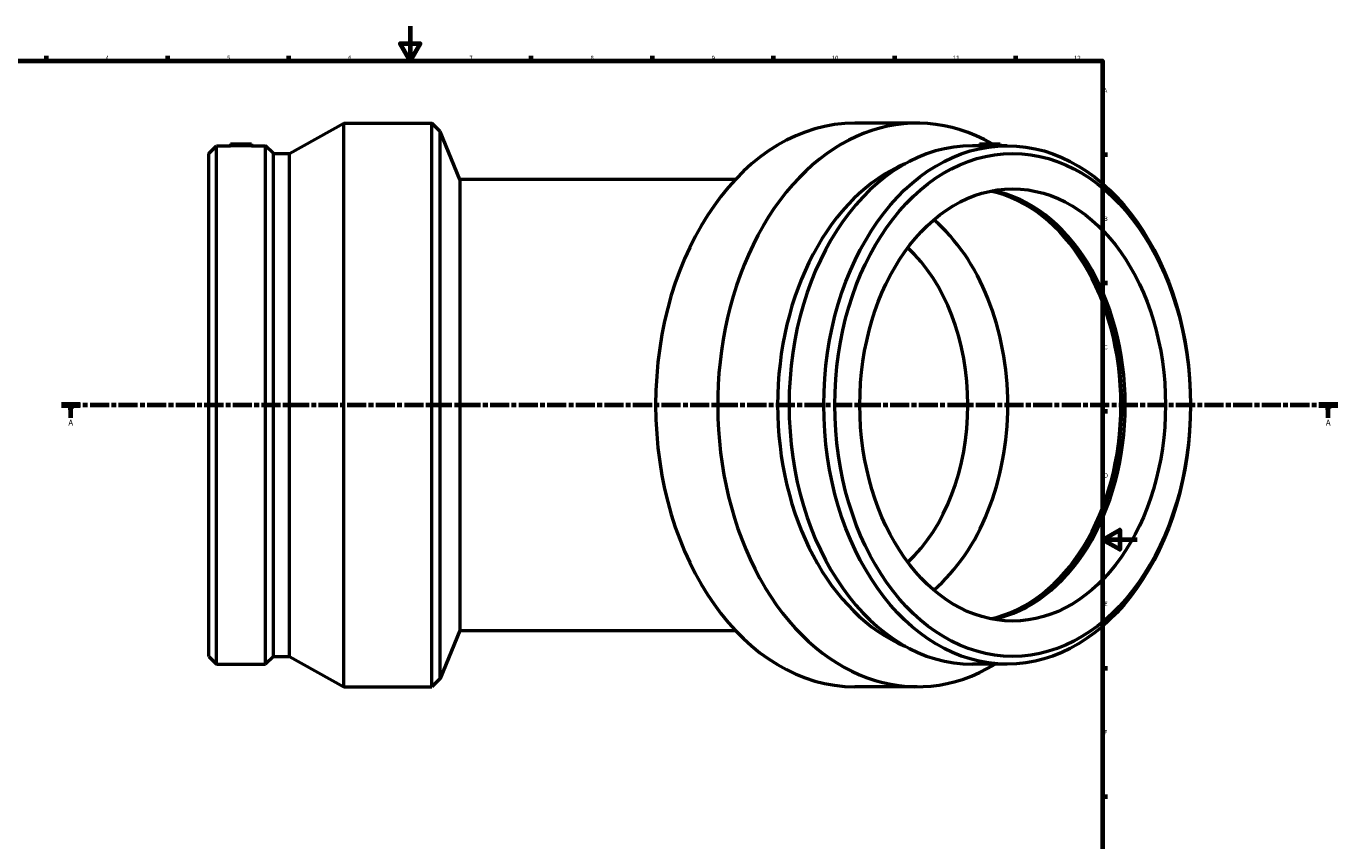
# Model space of a CAD drawing. Header units: millimetres. Extents: x -526 to 1586, y -349 to 1394.
# Tile 5 of 7: x 199 to 957, y 123 to 594. Entities that reach past the tile are written whole.
import ezdxf

# ---------------------------------------------------------------- set-up
doc = ezdxf.new("R2010")
doc.units = ezdxf.units.MM
doc.linetypes.add('CHAIN', pattern=[0.3543, 0.2362, -0.0295, 0.0591, -0.0295])
for name, color, linetype, lineweight in [('Border (ISO)', 7, 'Continuous', 70), ('Section Line (ISO)', 7, 'CHAIN', 70), ('Visible (ISO)', 7, 'Continuous', 50)]:
    doc.layers.add(name, color=color, linetype=linetype, lineweight=lineweight)
doc.styles.add('Label Text (ISO)', font='tahoma.ttf')
doc.styles.add('Note Text (ISO)', font='tahoma.ttf')

# ---------------------------------------------------------------- blocks, each defined once
blk = doc.blocks.new('Borders Default Border')
at = {"layer": 'Border (ISO)'}
for p, q in [((210.25, 574), (210.25, 576.9)), ((280.33, 574), (280.33, 576.9)), ((350.42, 574), (350.42, 576.9)), ((490.58, 574), (490.58, 576.9)), ((560.67, 574), (560.67, 576.9)), ((630.75, 574), (630.75, 576.9)), ((700.83, 574), (700.83, 576.9)), ((770.92, 574), (770.92, 576.9)), ((821, 519.75), (823.9, 519.75)), ((821, 445.5), (823.9, 445.5)), ((821, 371.25), (823.9, 371.25)), ((821, 222.75), (823.9, 222.75)), ((821, 148.5), (823.9, 148.5))]:
    blk.add_line(p, q, dxfattribs=at)
at = {"layer": 'Border (ISO)', "flags": 128}
for points in [[(420.5, 594), (420.5, 574), (414.73, 584), (426.27, 584), (420.5, 574)], [(20, 20), (20, 574), (821, 574), (821, 20), (20, 20)], [(841, 297), (821, 297), (831, 302.77), (831, 291.23), (821, 297)]]:
    blk.add_lwpolyline(points, dxfattribs=at)
at = {"layer": 'Border (ISO)', "color": 232, "true_color": 0xca0064, "char_height": 2.5, "attachment_point": 7, "style": 'Note Text (ISO)'}
for s, insert in [('4', (244.42, 574.4)), ('5', (314.64, 574.35)), ('6', (384.66, 574.35)), ('7', (454.77, 574.4)), ('8', (524.81, 574.34)), ('9', (594.88, 574.35)), ('10', (664.29, 574.35)), ('11', (734.37, 574.4)), ('12', (804.46, 574.4)), ('A', (821.59, 555.62)), ('B', (821.89, 481.37)), ('C', (821.73, 407.08)), ('D', (821.73, 332.88)), ('E', (821.94, 258.63)), ('F', (822, 184.38))]:
    blk.add_mtext(s, dxfattribs=dict(at, insert=insert))
blk = doc.blocks.new('2dTransSection0')
at = {"layer": 'Section Line (ISO)', "linetype": 'CHAIN', "ltscale": 46.650017}
blk.add_line((218.86, 374.93), (957.02, 374.93), dxfattribs=at)
at = {"layer": 'Section Line (ISO)', "linetype": 'Continuous', "lineweight": 140}
for p, q in [((218.86, 374.93), (229.79, 374.93)), ((946.09, 374.93), (957.02, 374.93))]:
    blk.add_line(p, q, dxfattribs=at)
at = {"layer": 'Section Line (ISO)', "linetype": 'Continuous'}
for p, q in [((224.32, 374.93), (223.82, 372.43)), ((223.82, 372.43), (224.82, 372.43)), ((224.32, 372.43), (224.32, 374.93)), ((224.82, 372.43), (224.32, 374.93)), ((224.32, 367.52), (224.32, 372.43)), ((951.56, 374.93), (951.06, 372.43)), ((951.06, 372.43), (952.06, 372.43)), ((951.56, 372.43), (951.56, 374.93)), ((952.06, 372.43), (951.56, 374.93)), ((951.56, 367.52), (951.56, 372.43))]:
    blk.add_line(p, q, dxfattribs=at)
at = {"layer": 'Section Line (ISO)', "linetype": 'Continuous', "flags": 128}
for points in [[(224.82, 372.43), (224.32, 374.93), (223.82, 372.43), (224.82, 372.43)], [(952.06, 372.43), (951.56, 374.93), (951.06, 372.43), (952.06, 372.43)]]:
    blk.add_lwpolyline(points, dxfattribs=at)
at = {"layer": 'Section Line (ISO)'}
for points in [[(224.82, 372.43), (224.32, 374.93), (223.82, 372.43), (224.82, 372.43)], [(952.06, 372.43), (951.56, 374.93), (951.06, 372.43), (952.06, 372.43)]]:
    blk.add_solid(points, dxfattribs=at)
at = {"layer": 'Section Line (ISO)', "char_height": 3.5, "attachment_point": 7, "style": 'Label Text (ISO)'}
for insert in [(222.83, 362.93), (950.07, 362.93)]:
    blk.add_mtext('A', dxfattribs=dict(at, insert=insert))

msp = doc.modelspace()

# ---------------------------------------------------------------- linework, layer by layer
at = {"layer": 'Visible (ISO)'}
for p, q in [((350.794, 520.389), (382.26, 537.927)), ((382.26, 211.927), (382.26, 537.927)), ((382.26, 537.927), (433.031, 537.927)), ((433.031, 211.927), (433.031, 537.927)), ((437.805, 533.153), (433.031, 537.927)), ((437.805, 216.702), (437.805, 533.153)), ((449.331, 505.327), (437.805, 533.153)), ((713.678, 537.927), (677.777, 537.927)), ((304.031, 520.389), (308.53, 524.887)), ((308.53, 224.967), (308.53, 524.887)), ((308.53, 524.887), (316.736, 524.887)), ((316.736, 525.927), (328.736, 525.927)), ((316.736, 525.927), (316.736, 524.887)), ((328.736, 525.927), (328.736, 524.887)), ((328.736, 524.887), (336.942, 524.887)), ((336.942, 224.967), (336.942, 524.887)), ((341.441, 520.389), (336.942, 524.887)), ((749.767, 524.887), (745.722, 524.887)), ((749.767, 525.927), (761.767, 525.927)), ((749.767, 525.927), (749.767, 524.827)), ((765.812, 524.887), (760.01, 524.887)), ((761.767, 525.927), (761.767, 524.887)), ((304.031, 229.466), (304.031, 520.389)), ((341.441, 229.466), (341.441, 520.389)), ((341.441, 520.389), (350.794, 520.389)), ((350.794, 229.466), (350.794, 520.389)), ((449.331, 505.327), (449.331, 244.527)), ((608.622, 505.327), (449.331, 505.327)), ((449.331, 244.527), (437.805, 216.702)), ((449.331, 244.527), (608.622, 244.527)), ((304.031, 229.466), (308.53, 224.967)), ((341.441, 229.466), (336.942, 224.967)), ((341.441, 229.466), (350.794, 229.466)), ((350.794, 229.466), (382.26, 211.927)), ((308.53, 224.967), (336.942, 224.967)), ((765.812, 224.967), (745.722, 224.967)), ((437.805, 216.702), (433.031, 211.927)), ((382.26, 211.927), (433.031, 211.927)), ((713.678, 211.927), (677.777, 211.927))]:
    msp.add_line(p, q, dxfattribs=at)
for centre, major_axis, start_param, end_param in [((713.678, 374.927), (0, -163), 2.755481, 6.6859011), ((677.777, 374.927), (0, -163), 3.1415927, 6.2831853), ((745.722, 374.927), (0, -149.96), 3.1415927, 6.2831853), ((735.927, 374.927), (0, -145.461), 3.4276829, 5.9970951), ((743.229, 374.927), (0, 125), 3.2878621, 6.1369158), ((745.722, 374.927), (0, 125), 3.2736207, 6.1511573), ((743.229, 374.927), (0, 125.749), 3.3695034, 6.0552746), ((677.777, 374.927), (0, -125), 0.5421747, 2.599418), ((666.251, 374.927), (0, -108.7), 0.5796851, 2.5619075)]:
    msp.add_ellipse(centre, major_axis=major_axis, ratio=0.7071068, start_param=start_param, end_param=end_param, dxfattribs=at)
for centre, major_axis in [((765.812, 374.927), (0, -149.96)), ((768.993, 374.927), (0, -145.461)), ((768.993, 374.927), (0, -125))]:
    msp.add_ellipse(centre, major_axis=major_axis, ratio=0.7071068, dxfattribs=at)
for points, knots in [([(328.736, 524.887), (328.736, 524.887), (328.586, 524.881), (327.973, 524.858), (327.512, 524.842), (326.446, 524.812), (325.772, 524.796), (324.293, 524.774), (323.49, 524.767), (321.983, 524.767), (321.179, 524.774), (319.701, 524.796), (319.026, 524.812), (317.961, 524.842), (317.499, 524.858), (316.887, 524.881), (316.736, 524.887), (316.736, 524.887)], [0.9041516, 0.9041516, 0.9041516, 0.9041516, 1.1301895, 1.1301895, 1.3562273, 1.3562273, 1.5822652, 1.5822652, 1.8083031, 1.8083031, 2.0343411, 2.0343411, 2.260379, 2.260379, 2.4864168, 2.4864168, 2.7124547, 2.7124547, 2.7124547, 2.7124547]), ([(751.524, 524.767), (750.992, 524.767), (750.53, 524.774), (749.918, 524.796), (749.767, 524.812), (749.767, 524.827)], [0, 0, 0, 0, 0.2260379, 0.2260379, 0.45207581, 0.45207581, 0.45207581, 0.45207581]), ([(760.01, 524.887), (759.477, 524.887), (758.802, 524.881), (757.324, 524.858), (756.52, 524.842), (755.014, 524.812), (754.21, 524.796), (752.732, 524.774), (752.057, 524.767), (751.524, 524.767)], [2.71245472, 2.71245472, 2.71245472, 2.71245472, 2.93849261, 2.93849261, 3.16453049, 3.16453049, 3.3905684, 3.3905684, 3.6166063, 3.6166063, 3.6166063, 3.6166063])]:
    msp.add_open_spline(points, degree=3, knots=knots, dxfattribs=at)

# ---------------------------------------------------------------- block references
msp.add_blockref('Borders Default Border', (0, 0))
at = {"layer": 'Section Line (ISO)'}
msp.add_blockref('2dTransSection0', (0, 0), dxfattribs=at)

doc.saveas('drawing.dxf')
